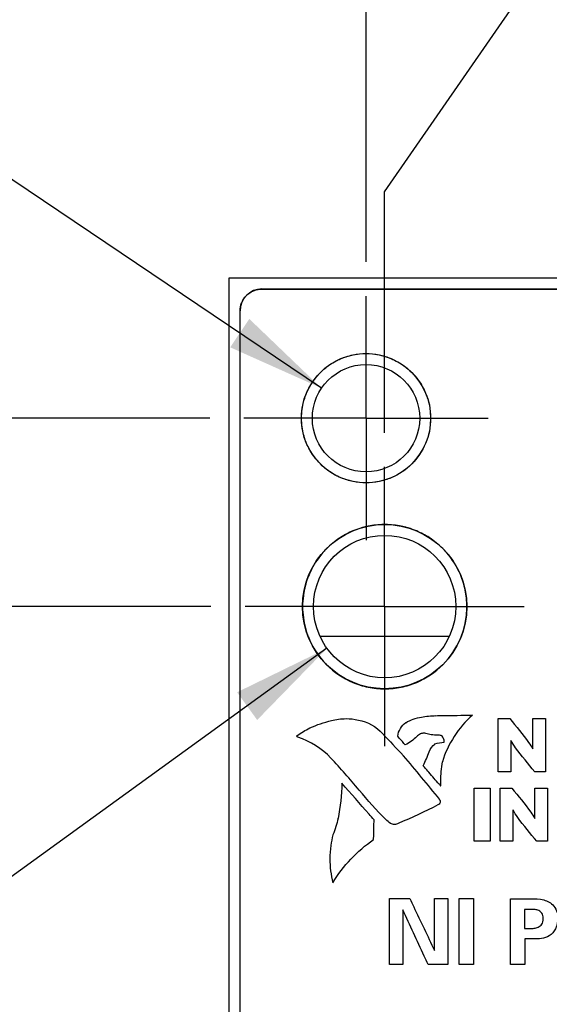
# Model space of a CAD drawing. Header units: inches. Extents: x 0 to 34, y 0 to 22.
# Tile 17 of 41: x 12.7 to 13.7, y 15.7 to 17.5. Entities that reach past the tile are written whole.
import ezdxf

# ---------------------------------------------------------------- set-up
doc = ezdxf.new("R2010")
doc.units = ezdxf.units.IN
doc.header["$LTSCALE"] = 1.87
doc.header["$MEASUREMENT"] = 0
doc.linetypes.add('CENTER', pattern=[0.6, 0.375, -0.075, 0.075, -0.075])
doc.layers.get('0').update_dxf_attribs({"linetype": 'CONTINUOUS'})
for name, color, linetype in [('COSMETIC', 7, 'CONTINUOUS'), ('DATUMCURVES', 7, 'CONTINUOUS'), ('DEFAULT_1', 7, 'CENTER'), ('DIMENSIONS', 7, 'CONTINUOUS')]:
    doc.layers.add(name, color=color, linetype=linetype)
doc.styles.get("Standard").update_dxf_attribs({"font": 'txt', "width": 0.8})
doc.dimstyles.new('DIMSTYLE_1', dxfattribs={"dimtxt": 0.125, "dimasz": 0.18, "dimexe": 0.18, "dimexo": 0.0625, "dimgap": 0.09, "dimtad": 0, "dimtih": 1, "dimtoh": 1, "dimdec": 3, "dimlfac": 0.5, "dimzin": 4, "dimdsep": 46, "dimtxsty": 'STANDARD', "dimblk": '_FILLED', "dimblk1": '_FILLED', "dimblk2": '_FILLED', "dimcen": 0.09, "dimadec": 0, "dimazin": 0, "dimtp": 0.001, "dimtm": 0.001, "dimtfac": 1, "dimtdec": 3, "dimtofl": 0, "dimtmove": 0, "dimatfit": 3, "dimldrblk": '_FILLED', "dimfxl": 1, "dimtolj": 1, "dimtzin": 4, "dimarcsym": 0})
doc.dimstyles.new('DIMSTYLE_3', dxfattribs={"dimtxt": 0.125, "dimasz": 0.18, "dimexe": 0.18, "dimexo": 0.0625, "dimgap": 0.09, "dimtad": 0, "dimtih": 1, "dimtoh": 1, "dimdec": 3, "dimlfac": 0.5, "dimzin": 4, "dimdsep": 46, "dimtxsty": 'STANDARD', "dimblk": '_FILLED', "dimblk1": '_FILLED', "dimblk2": '_FILLED', "dimcen": 0.09, "dimadec": 0, "dimazin": 0, "dimtp": 0.001, "dimtm": 0.001, "dimtfac": 1, "dimtdec": 3, "dimtofl": 0, "dimtmove": 0, "dimatfit": 3, "dimldrblk": '_FILLED', "dimfxl": 1, "dimtolj": 1, "dimtzin": 4, "dimarcsym": 0})

# ---------------------------------------------------------------- blocks, each defined once
blk = doc.blocks.new('*D15')
at = {"layer": 'DIMENSIONS', "color": 2, "linetype": 'CONTINUOUS'}
blk.add_line((13.0357, 16.4324), (12.3817, 16.4324), dxfattribs=at)
at = {"layer": 'DIMENSIONS', "color": 2, "linetype": 'CONTINUOUS', "width": 0.8}
for s, p in [('[', (11.5192, 16.3699)), (']', (12.2192, 16.3699)), ('4.642', (10.8942, 16.3699)), ('117.91', (11.6192, 16.3699))]:
    blk.add_text(s, height=0.125, dxfattribs=at).set_placement(p)
blk = doc.blocks.new('_FILLED')
at = {"color": 0, "linetype": 'BYBLOCK'}
blk.add_solid([(0, 0), (-1, 0.1736), (-1, -0.1736)], dxfattribs=at)
blk = doc.blocks.new('*D16')
at = {"layer": 'DIMENSIONS', "color": 2, "linetype": 'CONTINUOUS'}
blk.add_line((13.0337, 16.7764), (12.3817, 16.7764), dxfattribs=at)
at = {"layer": 'DIMENSIONS', "color": 2, "linetype": 'CONTINUOUS', "width": 0.8}
for s, p in [('[', (11.5192, 16.7139)), (']', (12.2192, 16.7139)), ('4.814', (10.8942, 16.7139)), ('122.28', (11.6192, 16.7139))]:
    blk.add_text(s, height=0.125, dxfattribs=at).set_placement(p)
blk = doc.blocks.new('*D21')
at = {"layer": 'DIMENSIONS', "color": 2, "linetype": 'CONTINUOUS'}
blk.add_line((13.3192, 17.0619), (13.3192, 17.7759), dxfattribs=at)
at = {"layer": 'DIMENSIONS', "color": 2, "linetype": 'CONTINUOUS', "width": 0.8}
for s, p in [(']', (13.3817, 18.8634)), ('4.29', (13.3817, 18.4634)), ('[', (13.3817, 18.3634)), ('.169', (13.3817, 17.8384))]:
    blk.add_text(s, height=0.125, rotation=90, dxfattribs=at).set_placement(p)
blk = doc.blocks.new('*D22')
at = {"layer": 'DIMENSIONS', "color": 2, "linetype": 'CONTINUOUS'}
for p, q in [((13.6107, 17.5624), (13.6107, 17.7759)), ((13.3532, 17.1897), (13.6107, 17.5624)), ((13.3532, 16.7499), (13.3532, 17.1897))]:
    blk.add_line(p, q, dxfattribs=at)
at = {"layer": 'DIMENSIONS', "color": 2, "linetype": 'CONTINUOUS', "width": 0.8}
for s, p in [(']', (13.6732, 18.8634)), ('3.86', (13.6732, 18.4634)), ('[', (13.6732, 18.3634)), ('.152', (13.6732, 17.8384))]:
    blk.add_text(s, height=0.125, rotation=90, dxfattribs=at).set_placement(p)
blk = doc.blocks.new('*D26')
at = {"layer": 'DIMENSIONS', "color": 2, "linetype": 'CONTINUOUS'}
for p, q in [((12.5098, 17.3214), (12.3923, 17.3214)), ((13.2379, 16.8312), (12.5098, 17.3214))]:
    blk.add_line(p, q, dxfattribs=at)
at = {"layer": 'DIMENSIONS', "color": 2, "linetype": 'CONTINUOUS', "xscale": 0.18, "yscale": 0.18, "zscale": 0.18, "rotation": 326.045286}
blk.add_blockref('_FILLED', (13.2379, 16.8312), dxfattribs=at)
at = {"layer": 'DIMENSIONS', "color": 2, "linetype": 'CONTINUOUS'}
for s, width, p in [('2X %%c', 0.933333, (10.7382, 17.2589)), ('.098', 0.8, (11.2048, 17.2589)), ('[', 0.8, (11.7298, 17.2589)), ('2.49', 0.8, (11.8298, 17.2589)), (']', 0.8, (12.2298, 17.2589))]:
    blk.add_text(s, height=0.125, dxfattribs=dict(at, width=width)).set_placement(p)
blk = doc.blocks.new('*D27')
at = {"layer": 'DIMENSIONS', "color": 2, "linetype": 'CONTINUOUS'}
for p, q in [((13.2479, 16.3562), (12.5122, 15.8238)), ((12.5122, 15.8238), (12.3947, 15.8238))]:
    blk.add_line(p, q, dxfattribs=at)
at = {"layer": 'DIMENSIONS', "color": 2, "linetype": 'CONTINUOUS', "xscale": 0.18, "yscale": 0.18, "zscale": 0.18, "rotation": 35.892477}
blk.add_blockref('_FILLED', (13.2479, 16.3562), dxfattribs=at)
at = {"layer": 'DIMENSIONS', "color": 2, "linetype": 'CONTINUOUS'}
for s, width, p in [('[', 0.8, (11.8322, 15.7613)), (']', 0.8, (12.2322, 15.7613)), ('2X %%c', 0.933333, (10.8405, 15.7613)), ('.130', 0.8, (11.3072, 15.7613)), ('3.3', 0.8, (11.9322, 15.7613))]:
    blk.add_text(s, height=0.125, dxfattribs=dict(at, width=width)).set_placement(p)

msp = doc.modelspace()

# ---------------------------------------------------------------- linework, layer by layer
at = {"color": 7, "linetype": 'CONTINUOUS'}
for p, q in [((13.0692, 6.9044), (13.0692, 17.0324)), ((13.0692, 17.0324), (13.8996, 17.0324)), ((13.1292, 17.0124), (13.7972, 17.0124)), ((13.0892, 6.9644), (13.0892, 16.9724))]:
    msp.add_line(p, q, dxfattribs=at)
for centre, radius in [((13.3192, 16.7764), 0.118), ((13.3192, 16.7764), 0.098), ((13.3532, 16.4324), 0.15), ((13.3532, 16.4324), 0.13)]:
    msp.add_circle(centre, radius, dxfattribs=at)
msp.add_arc((13.1292, 16.9724), 0.04, 90, 180, dxfattribs=at)
at = {"layer": 'COSMETIC', "color": 4, "linetype": 'CONTINUOUS'}
msp.add_line((13.2366, 16.3784), (13.4698, 16.3784), dxfattribs=at)
at = {"layer": 'DATUMCURVES', "color": 40, "linetype": 'CONTINUOUS'}
for points in [[(13.1016, 17.0012, -0.0245), (13.1048, 17.0043, -0.0245), (13.1086, 17.0067, -0.0245), (13.1126, 17.0086, -0.0245)], [(13.1126, 17.0086, -0.0245), (13.1135, 17.009, -0.0245), (13.1144, 17.0093, -0.0245), (13.1154, 17.0097, -0.0245)], [(13.1154, 17.0097, -0.0245), (13.1198, 17.0113, -0.0245), (13.1245, 17.0122, -0.0245), (13.1292, 17.0122, -0.0245)], [(13.0927, 16.9885, -0.0245), (13.0946, 16.9927, -0.0245), (13.0972, 16.9967, -0.0245), (13.1004, 17, -0.0245)], [(13.0892, 16.9722, -0.0245), (13.0892, 16.9772, -0.0245), (13.0902, 16.9822, -0.0245), (13.092, 16.9869, -0.0245)], [(13.092, 16.9869, -0.0245), (13.0923, 16.9875, -0.0245), (13.0925, 16.988, -0.0245), (13.0927, 16.9885, -0.0245)], [(13.249, 16.8711, -0.0245), (13.2496, 16.8716, -0.0245), (13.2501, 16.8719, -0.0245), (13.2506, 16.8723, -0.0245)], [(13.223, 16.8445, -0.0245), (13.2236, 16.8453, -0.0245), (13.2242, 16.8461, -0.0245), (13.2248, 16.8469, -0.0245)], [(13.2067, 16.8114, -0.0245), (13.207, 16.8123, -0.0245), (13.2073, 16.8133, -0.0245), (13.2076, 16.8142, -0.0245)], [(13.2014, 16.7764, -0.0245), (13.2014, 16.7769, -0.0245), (13.2014, 16.7775, -0.0245), (13.2014, 16.7781, -0.0245)], [(13.2014, 16.7748, -0.0245), (13.2014, 16.7753, -0.0245), (13.2014, 16.7759, -0.0245), (13.2014, 16.7764, -0.0245)], [(13.2074, 16.7391, -0.0245), (13.2071, 16.7398, -0.0245), (13.2069, 16.7404, -0.0245), (13.2068, 16.741, -0.0245)], [(13.2242, 16.7066, -0.0245), (13.2239, 16.7069, -0.0245), (13.2237, 16.7073, -0.0245), (13.2234, 16.7076, -0.0245)], [(13.3125, 16.5766, -0.0245), (13.3114, 16.5763, -0.0245), (13.3104, 16.576, -0.0245), (13.3094, 16.5757, -0.0245)], [(13.3962, 16.576, -0.0245), (13.3957, 16.5762, -0.0245), (13.3951, 16.5763, -0.0245), (13.3946, 16.5765, -0.0245)], [(13.2738, 16.5594, -0.0245), (13.2727, 16.5588, -0.0245), (13.2717, 16.5581, -0.0245), (13.2706, 16.5574, -0.0245)], [(13.2389, 16.5292, -0.0245), (13.2304, 16.5192, -0.0245), (13.2231, 16.508, -0.0245), (13.2175, 16.4959, -0.0245)], [(13.2412, 16.5319, -0.0245), (13.2404, 16.531, -0.0245), (13.2396, 16.5301, -0.0245), (13.2389, 16.5292, -0.0245)], [(13.2175, 16.4959, -0.0245), (13.2171, 16.4951, -0.0245), (13.2167, 16.4942, -0.0245), (13.2163, 16.4933, -0.0245)], [(13.2047, 16.4523, -0.0245), (13.2038, 16.4457, -0.0245), (13.2033, 16.439, -0.0245), (13.2033, 16.4322, -0.0245)], [(13.2051, 16.4551, -0.0245), (13.2049, 16.4542, -0.0245), (13.2048, 16.4533, -0.0245), (13.2047, 16.4523, -0.0245)], [(13.2033, 16.4322, -0.0245), (13.2033, 16.4255, -0.0245), (13.2038, 16.4188, -0.0245), (13.2047, 16.4122, -0.0245)], [(13.2047, 16.4122, -0.0245), (13.2048, 16.4115, -0.0245), (13.2049, 16.4108, -0.0245), (13.205, 16.41, -0.0245)], [(13.2165, 16.3707, -0.0245), (13.2225, 16.3575, -0.0245), (13.2303, 16.3453, -0.0245), (13.2396, 16.3344, -0.0245)], [(13.5136, 16.2343, -0.0245), (13.4881, 16.2121, -0.0245), (13.4684, 16.1813, -0.0245), (13.4586, 16.1489, -0.0245)], [(13.2166, 16.2108, -0.0245), (13.2292, 16.2167, -0.0245), (13.2426, 16.2212, -0.0245), (13.2562, 16.2242, -0.0245)], [(13.2562, 16.2242, -0.0245), (13.2561, 16.2243, -0.0245), (13.256, 16.2243, -0.0245), (13.2559, 16.2243, -0.0245)], [(13.3052, 16.2253, -0.0245), (13.3052, 16.2253, -0.0245), (13.3052, 16.2253, -0.0245), (13.3052, 16.2253, -0.0245)], [(13.3052, 16.2253, -0.0245), (13.3218, 16.2226, -0.0245), (13.3384, 16.2133, -0.0245), (13.3493, 16.2004, -0.0245)], [(13.3771, 16.1958, -0.0245), (13.3781, 16.2053, -0.0245), (13.3839, 16.2151, -0.0245), (13.3917, 16.2206, -0.0245)], [(13.3917, 16.2206, -0.0245), (13.3918, 16.2205, -0.0245), (13.3918, 16.2204, -0.0245), (13.3919, 16.2203, -0.0245)], [(13.3919, 16.2203, -0.0245), (13.4003, 16.2259, -0.0245), (13.4104, 16.2294, -0.0245), (13.4204, 16.2305, -0.0245)], [(13.4202, 16.2308, -0.0245), (13.429, 16.2322, -0.0245), (13.4379, 16.233, -0.0245), (13.4468, 16.2334, -0.0245)], [(13.4204, 16.2305, -0.0245), (13.4203, 16.2306, -0.0245), (13.4203, 16.2307, -0.0245), (13.4202, 16.2308, -0.0245)], [(13.4468, 16.2334, -0.0245), (13.4468, 16.2333, -0.0245), (13.4469, 16.2333, -0.0245), (13.4469, 16.2332, -0.0245)], [(13.1936, 16.197, -0.0245), (13.2009, 16.202, -0.0245), (13.2085, 16.2067, -0.0245), (13.2164, 16.2108, -0.0245)], [(13.2164, 16.2108, -0.0245), (13.2164, 16.2108, -0.0245), (13.2165, 16.2108, -0.0245), (13.2166, 16.2108, -0.0245)], [(13.3493, 16.2004, -0.0245), (13.3493, 16.2004, -0.0245), (13.3493, 16.2004, -0.0245), (13.3493, 16.2004, -0.0245)], [(13.3493, 16.2004, -0.0245), (13.3621, 16.187, -0.0245), (13.3748, 16.1737, -0.0245), (13.3875, 16.1602, -0.0245)], [(13.4188, 16.1998, -0.0245), (13.4162, 16.1987, -0.0245), (13.4138, 16.1972, -0.0245), (13.4118, 16.1953, -0.0245)], [(13.4187, 16.1998, -0.0245), (13.4187, 16.1998, -0.0245), (13.4187, 16.1998, -0.0245), (13.4188, 16.1998, -0.0245)], [(13.438, 16.1983, -0.0245), (13.4347, 16.1987, -0.0245), (13.4315, 16.1995, -0.0245), (13.4284, 16.2007, -0.0245)], [(13.4284, 16.2007, -0.0245), (13.4284, 16.2007, -0.0245), (13.4284, 16.2007, -0.0245), (13.4284, 16.2007, -0.0245)], [(13.438, 16.1983, -0.0245), (13.438, 16.1983, -0.0245), (13.438, 16.1983, -0.0245), (13.438, 16.1983, -0.0245)], [(13.1937, 16.197, -0.0245), (13.1937, 16.197, -0.0245), (13.1936, 16.197, -0.0245), (13.1936, 16.197, -0.0245)], [(13.2551, 16.1557, -0.0245), (13.2388, 16.1731, -0.0245), (13.2172, 16.1866, -0.0245), (13.1945, 16.1938, -0.0245)], [(13.1945, 16.1938, -0.0245), (13.1945, 16.1938, -0.0245), (13.1945, 16.1938, -0.0245), (13.1945, 16.1938, -0.0245)], [(13.4118, 16.1953, -0.0245), (13.406, 16.1888, -0.0245), (13.3986, 16.1834, -0.0245), (13.3907, 16.1798, -0.0245)], [(13.4118, 16.1953, -0.0245), (13.4118, 16.1953, -0.0245), (13.4118, 16.1953, -0.0245), (13.4118, 16.1953, -0.0245)], [(13.4344, 16.1673, -0.0245), (13.4361, 16.1729, -0.0245), (13.4401, 16.1783, -0.0245), (13.4451, 16.1815, -0.0245)], [(13.4507, 16.1975, -0.0245), (13.4464, 16.1976, -0.0245), (13.4422, 16.1978, -0.0245), (13.438, 16.1983, -0.0245)], [(13.445, 16.1816, -0.0245), (13.4502, 16.1836, -0.0245), (13.4559, 16.1847, -0.0245), (13.4616, 16.1847, -0.0245)], [(13.4451, 16.1815, -0.0245), (13.4451, 16.1815, -0.0245), (13.445, 16.1815, -0.0245), (13.445, 16.1816, -0.0245)], [(13.4507, 16.1977, -0.0245), (13.4507, 16.1976, -0.0245), (13.4507, 16.1976, -0.0245), (13.4507, 16.1975, -0.0245)], [(13.4581, 16.1961, -0.0245), (13.4582, 16.1962, -0.0245), (13.4582, 16.1962, -0.0245), (13.4582, 16.1963, -0.0245)], [(13.4616, 16.1847, -0.0245), (13.4616, 16.1847, -0.0245), (13.4617, 16.1847, -0.0245), (13.4618, 16.1847, -0.0245)], [(13.4618, 16.1847, -0.0245), (13.4618, 16.1847, -0.0245), (13.4618, 16.1847, -0.0245), (13.4618, 16.1846, -0.0245)], [(13.5838, 16.1878, -0.0245), (13.5837, 16.1878, -0.0245), (13.5836, 16.1878, -0.0245), (13.5835, 16.1878, -0.0245)], [(13.3907, 16.1798, -0.0245), (13.3907, 16.1799, -0.0245), (13.3907, 16.1799, -0.0245), (13.3907, 16.18, -0.0245)], [(13.4236, 16.1419, -0.0245), (13.4277, 16.1502, -0.0245), (13.4313, 16.1587, -0.0245), (13.4345, 16.1673, -0.0245)], [(13.4345, 16.1673, -0.0245), (13.4345, 16.1673, -0.0245), (13.4344, 16.1673, -0.0245), (13.4344, 16.1673, -0.0245)], [(13.6236, 16.1724, -0.0245), (13.6237, 16.1724, -0.0245), (13.6238, 16.1724, -0.0245), (13.6238, 16.1724, -0.0245)], [(13.3065, 16.0974, -0.0245), (13.2898, 16.1173, -0.0245), (13.2726, 16.1368, -0.0245), (13.255, 16.1558, -0.0245)], [(13.255, 16.1558, -0.0245), (13.255, 16.1558, -0.0245), (13.2551, 16.1557, -0.0245), (13.2551, 16.1557, -0.0245)], [(13.3875, 16.1602, -0.0245), (13.3874, 16.1602, -0.0245), (13.3874, 16.1602, -0.0245), (13.3873, 16.1602, -0.0245)], [(13.3873, 16.1602, -0.0245), (13.4092, 16.1337, -0.0245), (13.431, 16.1072, -0.0245), (13.4529, 16.0808, -0.0245)], [(13.4586, 16.1489, -0.0245), (13.4586, 16.1489, -0.0245), (13.4586, 16.1489, -0.0245), (13.4585, 16.1488, -0.0245)], [(13.434, 16.1298, -0.0245), (13.434, 16.1299, -0.0245), (13.434, 16.1299, -0.0245), (13.4339, 16.13, -0.0245)], [(13.453, 16.108, -0.0245), (13.4465, 16.1151, -0.0245), (13.4401, 16.1223, -0.0245), (13.434, 16.1298, -0.0245)], [(13.275, 16.1099, -0.0245), (13.2747, 16.0884, -0.0245), (13.2724, 16.0669, -0.0245), (13.2683, 16.0457, -0.0245)], [(13.3066, 16.0974, -0.0245), (13.3065, 16.0974, -0.0245), (13.3065, 16.0974, -0.0245), (13.3065, 16.0974, -0.0245)], [(13.3551, 16.0436, -0.0245), (13.3383, 16.0609, -0.0245), (13.3221, 16.0789, -0.0245), (13.3066, 16.0974, -0.0245)], [(13.4557, 16.1053, -0.0245), (13.4548, 16.1062, -0.0245), (13.4539, 16.1071, -0.0245), (13.453, 16.108, -0.0245)], [(13.4554, 16.1053, -0.0245), (13.4555, 16.1053, -0.0245), (13.4556, 16.1053, -0.0245), (13.4557, 16.1053, -0.0245)], [(13.4542, 16.0734, -0.0245), (13.4531, 16.0722, -0.0245), (13.4519, 16.0713, -0.0245), (13.4505, 16.0705, -0.0245)], [(13.4529, 16.0808, -0.0245), (13.4529, 16.0808, -0.0245), (13.453, 16.0808, -0.0245), (13.453, 16.0808, -0.0245)], [(13.453, 16.0808, -0.0245), (13.4536, 16.0799, -0.0245), (13.4541, 16.0789, -0.0245), (13.4546, 16.0779, -0.0245)], [(13.4542, 16.0734, -0.0245), (13.4542, 16.0734, -0.0245), (13.4542, 16.0734, -0.0245), (13.4542, 16.0734, -0.0245)], [(13.4546, 16.0779, -0.0245), (13.4545, 16.078, -0.0245), (13.4544, 16.078, -0.0245), (13.4543, 16.0781, -0.0245)], [(13.4505, 16.0705, -0.0245), (13.427, 16.0578, -0.0245), (13.4028, 16.0465, -0.0245), (13.378, 16.0365, -0.0245)], [(13.4505, 16.0705, -0.0245), (13.4505, 16.0705, -0.0245), (13.4505, 16.0705, -0.0245), (13.4505, 16.0705, -0.0245)], [(13.5876, 16.0607, -0.0245), (13.5875, 16.0607, -0.0245), (13.5874, 16.0607, -0.0245), (13.5873, 16.0607, -0.0245)], [(13.2682, 16.0458, -0.0245), (13.2657, 16.0356, -0.0245), (13.2625, 16.0255, -0.0245), (13.2588, 16.0157, -0.0245)], [(13.2683, 16.0457, -0.0245), (13.2683, 16.0458, -0.0245), (13.2682, 16.0458, -0.0245), (13.2682, 16.0458, -0.0245)], [(13.3551, 16.0435, -0.0245), (13.3551, 16.0435, -0.0245), (13.3551, 16.0435, -0.0245), (13.3551, 16.0436, -0.0245)], [(13.3641, 16.0364, -0.0245), (13.3609, 16.0385, -0.0245), (13.3579, 16.0409, -0.0245), (13.3551, 16.0435, -0.0245)], [(13.378, 16.0365, -0.0245), (13.378, 16.0365, -0.0245), (13.378, 16.0364, -0.0245), (13.378, 16.0364, -0.0245)], [(13.6274, 16.0453, -0.0245), (13.6275, 16.0453, -0.0245), (13.6275, 16.0453, -0.0245), (13.6276, 16.0453, -0.0245)], [(13.3641, 16.0363, -0.0245), (13.3641, 16.0364, -0.0245), (13.3641, 16.0364, -0.0245), (13.3641, 16.0364, -0.0245)], [(13.378, 16.0364, -0.0245), (13.378, 16.0364, -0.0245), (13.378, 16.0364, -0.0245), (13.3781, 16.0365, -0.0245)], [(13.2584, 15.9281, -0.0245), (13.2773, 15.959, -0.0245), (13.3032, 15.9864, -0.0245), (13.333, 16.0069, -0.0245)], [(13.2588, 16.0157, -0.0245), (13.2588, 16.0157, -0.0245), (13.2588, 16.0157, -0.0245), (13.2588, 16.0156, -0.0245)], [(13.333, 16.0069, -0.0245), (13.333, 16.0069, -0.0245), (13.333, 16.007, -0.0245), (13.333, 16.007, -0.0245)], [(13.2585, 15.9281, -0.0245), (13.2585, 15.9281, -0.0245), (13.2585, 15.9281, -0.0245), (13.2584, 15.9281, -0.0245)], [(13.6085, 15.8447, -0.0245), (13.6119, 15.8447, -0.0245), (13.6154, 15.8447, -0.0245), (13.6188, 15.8447, -0.0245)]]:
    msp.add_open_spline(points, degree=3, dxfattribs=at)
for points, knots in [([(13.1292, 17.0122, -0.0245), (13.164, 17.0122, -0.0245), (13.3866, 17.0122, -0.0245), (13.6093, 17.0122, -0.0245), (13.7972, 17.0122, -0.0245)], [0, 0, 0, 0, 0.15625, 1, 1, 1, 1]), ([(13.1004, 17, -0.0245), (13.1006, 17.0002, -0.0245), (13.101, 17.0006, -0.0245), (13.1014, 17.001, -0.0245), (13.1016, 17.0012, -0.0245)], [0, 0, 0, 0, 0.444588, 1, 1, 1, 1]), ([(13.0892, 6.9644, -0.0245), (13.0892, 7.4857, -0.0245), (13.0892, 10.8216, -0.0245), (13.0892, 14.1575, -0.0245), (13.0892, 16.9722, -0.0245)], [0, 0, 0, 0, 0.15625, 1, 1, 1, 1]), ([(13.2506, 16.8723, -0.0245), (13.2577, 16.8774, -0.0245), (13.2682, 16.8834, -0.0245), (13.2796, 16.8876, -0.0245), (13.2828, 16.8887, -0.0245)], [0, 0, 0, 0, 0.721941, 1, 1, 1, 1]), ([(13.2828, 16.8887, -0.0245), (13.2869, 16.89, -0.0245), (13.2987, 16.8931, -0.0245), (13.3192, 16.8953, -0.0245), (13.3433, 16.8928, -0.0245), (13.3669, 16.8854, -0.0245), (13.3814, 16.8771, -0.0245), (13.3887, 16.8718, -0.0245)], [0, 0, 0, 0, 0.117425, 0.327453, 0.538396, 0.749339, 1, 1, 1, 1]), ([(13.2248, 16.8469, -0.0245), (13.2282, 16.8515, -0.0245), (13.2357, 16.8602, -0.0245), (13.2444, 16.8677, -0.0245), (13.249, 16.8711, -0.0245)], [0, 0, 0, 0, 0.494593, 1, 1, 1, 1]), ([(13.3887, 16.8718, -0.0245), (13.3937, 16.8681, -0.0245), (13.403, 16.8601, -0.0245), (13.4111, 16.8507, -0.0245), (13.4147, 16.8457, -0.0245)], [0, 0, 0, 0, 0.497773, 1, 1, 1, 1]), ([(13.4147, 16.8457, -0.0245), (13.42, 16.8384, -0.0245), (13.4282, 16.8239, -0.0245), (13.4356, 16.8004, -0.0245), (13.4372, 16.7844, -0.0245), (13.4372, 16.7764, -0.0245)], [0, 0, 0, 0, 0.371271, 0.685636, 1, 1, 1, 1]), ([(13.2076, 16.8142, -0.0245), (13.2085, 16.8169, -0.0245), (13.2126, 16.8276, -0.0245), (13.2182, 16.8376, -0.0245), (13.223, 16.8445, -0.0245)], [0, 0, 0, 0, 0.251382, 1, 1, 1, 1]), ([(13.2014, 16.7781, -0.0245), (13.2015, 16.7855, -0.0245), (13.2028, 16.7969, -0.0245), (13.2055, 16.8077, -0.0245), (13.2067, 16.8114, -0.0245)], [0, 0, 0, 0, 0.650628, 1, 1, 1, 1]), ([(13.2068, 16.741, -0.0245), (13.2056, 16.7448, -0.0245), (13.2028, 16.7557, -0.0245), (13.2015, 16.7673, -0.0245), (13.2014, 16.7748, -0.0245)], [0, 0, 0, 0, 0.352362, 1, 1, 1, 1]), ([(13.4372, 16.7764, -0.0245), (13.4372, 16.7683, -0.0245), (13.4356, 16.7522, -0.0245), (13.4263, 16.7227, -0.0245), (13.4047, 16.6908, -0.0245), (13.3729, 16.6692, -0.0245), (13.3433, 16.66, -0.0245), (13.3192, 16.6575, -0.0245), (13.2951, 16.66, -0.0245), (13.2716, 16.6674, -0.0245), (13.257, 16.6757, -0.0245), (13.2497, 16.681, -0.0245)], [0, 0, 0, 0, 0.089445, 0.17889, 0.357781, 0.536671, 0.626116, 0.715561, 0.804618, 0.893675, 1, 1, 1, 1]), ([(13.2234, 16.7076, -0.0245), (13.2184, 16.7147, -0.0245), (13.2125, 16.725, -0.0245), (13.2083, 16.7362, -0.0245), (13.2074, 16.7391, -0.0245)], [0, 0, 0, 0, 0.738496, 1, 1, 1, 1]), ([(13.2497, 16.681, -0.0245), (13.2448, 16.6846, -0.0245), (13.2356, 16.6925, -0.0245), (13.2277, 16.7017, -0.0245), (13.2242, 16.7066, -0.0245)], [0, 0, 0, 0, 0.502798, 1, 1, 1, 1]), ([(13.3514, 16.5822, -0.0245), (13.3418, 16.5821, -0.0245), (13.3285, 16.5806, -0.0245), (13.3159, 16.5776, -0.0245), (13.3125, 16.5766, -0.0245)], [0, 0, 0, 0, 0.717665, 1, 1, 1, 1]), ([(13.3549, 16.5822, -0.0245), (13.3544, 16.5822, -0.0245), (13.3532, 16.5822, -0.0245), (13.352, 16.5822, -0.0245), (13.3514, 16.5822, -0.0245)], [0, 0, 0, 0, 0.445742, 1, 1, 1, 1]), ([(13.3946, 16.5765, -0.0245), (13.391, 16.5775, -0.0245), (13.3781, 16.5807, -0.0245), (13.3646, 16.5821, -0.0245), (13.3549, 16.5822, -0.0245)], [0, 0, 0, 0, 0.286817, 1, 1, 1, 1]), ([(13.4346, 16.5584, -0.0245), (13.4273, 16.563, -0.0245), (13.4149, 16.5696, -0.0245), (13.4015, 16.5744, -0.0245), (13.3962, 16.576, -0.0245)], [0, 0, 0, 0, 0.614602, 1, 1, 1, 1]), ([(13.3094, 16.5757, -0.0245), (13.3045, 16.5742, -0.0245), (13.2921, 16.5697, -0.0245), (13.2805, 16.5636, -0.0245), (13.2738, 16.5594, -0.0245)], [0, 0, 0, 0, 0.388337, 1, 1, 1, 1]), ([(13.4666, 16.5306, -0.0245), (13.4643, 16.5333, -0.0245), (13.4546, 16.5436, -0.0245), (13.4435, 16.5526, -0.0245), (13.4346, 16.5584, -0.0245)], [0, 0, 0, 0, 0.249177, 1, 1, 1, 1]), ([(13.2706, 16.5574, -0.0245), (13.2622, 16.5518, -0.0245), (13.2521, 16.5436, -0.0245), (13.2432, 16.5341, -0.0245), (13.2412, 16.5319, -0.0245)], [0, 0, 0, 0, 0.77292, 1, 1, 1, 1]), ([(13.5033, 16.4322, -0.0245), (13.5033, 16.4425, -0.0245), (13.5012, 16.4629, -0.0245), (13.4905, 16.4971, -0.0245), (13.4769, 16.5188, -0.0245), (13.4666, 16.5306, -0.0245)], [0, 0, 0, 0, 0.275302, 0.550604, 1, 1, 1, 1]), ([(13.2163, 16.4933, -0.0245), (13.2159, 16.4924, -0.0245), (13.2116, 16.4826, -0.0245), (13.2077, 16.47, -0.0245), (13.2054, 16.4576, -0.0245), (13.2051, 16.4551, -0.0245)], [0, 0, 0, 0, 0.072524, 0.816004, 1, 1, 1, 1]), ([(13.2396, 16.3344, -0.0245), (13.2421, 16.3316, -0.0245), (13.2577, 16.3147, -0.0245), (13.2851, 16.2961, -0.0245), (13.3227, 16.2843, -0.0245), (13.3533, 16.2812, -0.0245), (13.3839, 16.2843, -0.0245), (13.4215, 16.2961, -0.0245), (13.462, 16.3236, -0.0245), (13.4894, 16.364, -0.0245), (13.5012, 16.4016, -0.0245), (13.5033, 16.422, -0.0245), (13.5033, 16.4322, -0.0245)], [0, 0, 0, 0, 0.03153, 0.192945, 0.273653, 0.35436, 0.435065, 0.51577, 0.67718, 0.83859, 0.919295, 1, 1, 1, 1]), ([(13.205, 16.41, -0.0245), (13.2054, 16.4073, -0.0245), (13.2076, 16.3947, -0.0245), (13.2117, 16.3817, -0.0245), (13.216, 16.3717, -0.0245), (13.2165, 16.3707, -0.0245)], [0, 0, 0, 0, 0.194676, 0.914006, 1, 1, 1, 1]), ([(13.4469, 16.2332, -0.0245), (13.4504, 16.2333, -0.0245), (13.4726, 16.2336, -0.0245), (13.4949, 16.234, -0.0245), (13.5136, 16.2343, -0.0245)], [0, 0, 0, 0, 0.15625, 1, 1, 1, 1]), ([(13.2559, 16.2243, -0.0245), (13.2646, 16.2266, -0.0245), (13.2812, 16.2288, -0.0245), (13.2978, 16.227, -0.0245), (13.3052, 16.2253, -0.0245)], [0, 0, 0, 0, 0.543037, 1, 1, 1, 1]), ([(13.5606, 16.1309, -0.0245), (13.5606, 16.136, -0.0245), (13.5606, 16.1683, -0.0245), (13.5606, 16.2007, -0.0245), (13.5606, 16.228, -0.0245)], [0, 0, 0, 0, 0.15625, 1, 1, 1, 1]), ([(13.5606, 16.228, -0.0245), (13.5617, 16.228, -0.0245), (13.5687, 16.228, -0.0245), (13.5758, 16.228, -0.0245), (13.5817, 16.228, -0.0245)], [0, 0, 0, 0, 0.15625, 1, 1, 1, 1]), ([(13.5817, 16.228, -0.0245), (13.5935, 16.2136, -0.0245), (13.6084, 16.1958, -0.0245), (13.6214, 16.1765, -0.0245), (13.6236, 16.1724, -0.0245)], [0, 0, 0, 0, 0.798903, 1, 1, 1, 1]), ([(13.6238, 16.1724, -0.0245), (13.6238, 16.1753, -0.0245), (13.6238, 16.1938, -0.0245), (13.6238, 16.2123, -0.0245), (13.6238, 16.228, -0.0245)], [0, 0, 0, 0, 0.15625, 1, 1, 1, 1]), ([(13.6238, 16.228, -0.0245), (13.625, 16.228, -0.0245), (13.6327, 16.228, -0.0245), (13.6404, 16.228, -0.0245), (13.6469, 16.228, -0.0245)], [0, 0, 0, 0, 0.15625, 1, 1, 1, 1]), ([(13.6469, 16.228, -0.0245), (13.6469, 16.2229, -0.0245), (13.6469, 16.1906, -0.0245), (13.6469, 16.1582, -0.0245), (13.6469, 16.1309, -0.0245)], [0, 0, 0, 0, 0.15625, 1, 1, 1, 1]), ([(13.4284, 16.2007, -0.0245), (13.4272, 16.2011, -0.0245), (13.4239, 16.2016, -0.0245), (13.4205, 16.2008, -0.0245), (13.4187, 16.1998, -0.0245)], [0, 0, 0, 0, 0.377805, 1, 1, 1, 1]), ([(13.1945, 16.1938, -0.0245), (13.1937, 16.1939, -0.0245), (13.1924, 16.1953, -0.0245), (13.1932, 16.1967, -0.0245), (13.1937, 16.197, -0.0245)], [0, 0, 0, 0, 0.581257, 1, 1, 1, 1]), ([(13.3907, 16.18, -0.0245), (13.3899, 16.1808, -0.0245), (13.3854, 16.1861, -0.0245), (13.3809, 16.1913, -0.0245), (13.3771, 16.1958, -0.0245)], [0, 0, 0, 0, 0.15625, 1, 1, 1, 1]), ([(13.4582, 16.1963, -0.0245), (13.4561, 16.1972, -0.0245), (13.4535, 16.1977, -0.0245), (13.4509, 16.1977, -0.0245), (13.4507, 16.1977, -0.0245)], [0, 0, 0, 0, 0.907544, 1, 1, 1, 1]), ([(13.4618, 16.1846, -0.0245), (13.4619, 16.185, -0.0245), (13.462, 16.1891, -0.0245), (13.4605, 16.1933, -0.0245), (13.4581, 16.1961, -0.0245)], [0, 0, 0, 0, 0.105586, 1, 1, 1, 1]), ([(13.5835, 16.1878, -0.0245), (13.5835, 16.1848, -0.0245), (13.5835, 16.1659, -0.0245), (13.5835, 16.1469, -0.0245), (13.5835, 16.1309, -0.0245)], [0, 0, 0, 0, 0.15625, 1, 1, 1, 1]), ([(13.6273, 16.1309, -0.0245), (13.6155, 16.1453, -0.0245), (13.5999, 16.1635, -0.0245), (13.5864, 16.1832, -0.0245), (13.5838, 16.1878, -0.0245)], [0, 0, 0, 0, 0.779606, 1, 1, 1, 1]), ([(13.4585, 16.1488, -0.0245), (13.4564, 16.1373, -0.0245), (13.455, 16.1227, -0.0245), (13.4553, 16.1081, -0.0245), (13.4554, 16.1053, -0.0245)], [0, 0, 0, 0, 0.803574, 1, 1, 1, 1]), ([(13.4339, 16.13, -0.0245), (13.4334, 16.1306, -0.0245), (13.43, 16.1346, -0.0245), (13.4265, 16.1386, -0.0245), (13.4236, 16.1419, -0.0245)], [0, 0, 0, 0, 0.15625, 1, 1, 1, 1]), ([(13.5835, 16.1309, -0.0245), (13.5823, 16.1309, -0.0245), (13.5747, 16.1309, -0.0245), (13.567, 16.1309, -0.0245), (13.5606, 16.1309, -0.0245)], [0, 0, 0, 0, 0.15625, 1, 1, 1, 1]), ([(13.6469, 16.1309, -0.0245), (13.6459, 16.1309, -0.0245), (13.6393, 16.1309, -0.0245), (13.6328, 16.1309, -0.0245), (13.6273, 16.1309, -0.0245)], [0, 0, 0, 0, 0.15625, 1, 1, 1, 1]), ([(13.3339, 16.0431, -0.0245), (13.3308, 16.0466, -0.0245), (13.3112, 16.0689, -0.0245), (13.2916, 16.0911, -0.0245), (13.275, 16.1099, -0.0245)], [0, 0, 0, 0, 0.15625, 1, 1, 1, 1]), ([(13.5167, 16.0039, -0.0245), (13.5167, 16.0089, -0.0245), (13.5167, 16.0413, -0.0245), (13.5167, 16.0736, -0.0245), (13.5167, 16.1009, -0.0245)], [0, 0, 0, 0, 0.15625, 1, 1, 1, 1]), ([(13.5167, 16.1009, -0.0245), (13.5183, 16.1009, -0.0245), (13.528, 16.1009, -0.0245), (13.5377, 16.1009, -0.0245), (13.5459, 16.1009, -0.0245)], [0, 0, 0, 0, 0.15625, 1, 1, 1, 1]), ([(13.5459, 16.1009, -0.0245), (13.5459, 16.0959, -0.0245), (13.5459, 16.0635, -0.0245), (13.5459, 16.0312, -0.0245), (13.5459, 16.0039, -0.0245)], [0, 0, 0, 0, 0.15625, 1, 1, 1, 1]), ([(13.5643, 16.0039, -0.0245), (13.5643, 16.0089, -0.0245), (13.5643, 16.0413, -0.0245), (13.5643, 16.0736, -0.0245), (13.5643, 16.1009, -0.0245)], [0, 0, 0, 0, 0.15625, 1, 1, 1, 1]), ([(13.5643, 16.1009, -0.0245), (13.5654, 16.1009, -0.0245), (13.5725, 16.1009, -0.0245), (13.5796, 16.1009, -0.0245), (13.5855, 16.1009, -0.0245)], [0, 0, 0, 0, 0.15625, 1, 1, 1, 1]), ([(13.5855, 16.1009, -0.0245), (13.5972, 16.0865, -0.0245), (13.6121, 16.0687, -0.0245), (13.6252, 16.0495, -0.0245), (13.6274, 16.0453, -0.0245)], [0, 0, 0, 0, 0.798751, 1, 1, 1, 1]), ([(13.6276, 16.0453, -0.0245), (13.6276, 16.0482, -0.0245), (13.6276, 16.0667, -0.0245), (13.6276, 16.0853, -0.0245), (13.6276, 16.1009, -0.0245)], [0, 0, 0, 0, 0.15625, 1, 1, 1, 1]), ([(13.6276, 16.1009, -0.0245), (13.6288, 16.1009, -0.0245), (13.6365, 16.1009, -0.0245), (13.6442, 16.1009, -0.0245), (13.6506, 16.1009, -0.0245)], [0, 0, 0, 0, 0.15625, 1, 1, 1, 1]), ([(13.6506, 16.1009, -0.0245), (13.6506, 16.0959, -0.0245), (13.6506, 16.0635, -0.0245), (13.6506, 16.0312, -0.0245), (13.6506, 16.0039, -0.0245)], [0, 0, 0, 0, 0.15625, 1, 1, 1, 1]), ([(13.4543, 16.0781, -0.0245), (13.4544, 16.0776, -0.0245), (13.4544, 16.076, -0.0245), (13.4543, 16.0744, -0.0245), (13.4542, 16.0734, -0.0245)], [0, 0, 0, 0, 0.337452, 1, 1, 1, 1]), ([(13.5873, 16.0607, -0.0245), (13.5873, 16.0577, -0.0245), (13.5873, 16.0388, -0.0245), (13.5873, 16.0199, -0.0245), (13.5873, 16.0039, -0.0245)], [0, 0, 0, 0, 0.15625, 1, 1, 1, 1]), ([(13.6311, 16.0039, -0.0245), (13.6192, 16.0182, -0.0245), (13.6037, 16.0364, -0.0245), (13.5902, 16.0562, -0.0245), (13.5876, 16.0607, -0.0245)], [0, 0, 0, 0, 0.780069, 1, 1, 1, 1]), ([(13.333, 16.007, -0.0245), (13.3331, 16.0089, -0.0245), (13.3334, 16.0209, -0.0245), (13.3336, 16.033, -0.0245), (13.3339, 16.0431, -0.0245)], [0, 0, 0, 0, 0.15625, 1, 1, 1, 1]), ([(13.3781, 16.0365, -0.0245), (13.3759, 16.0353, -0.0245), (13.3711, 16.0341, -0.0245), (13.3662, 16.0353, -0.0245), (13.3641, 16.0363, -0.0245)], [0, 0, 0, 0, 0.506346, 1, 1, 1, 1]), ([(13.2588, 16.0156, -0.0245), (13.2572, 16.0092, -0.0245), (13.2541, 15.9948, -0.0245), (13.2523, 15.9653, -0.0245), (13.255, 15.9424, -0.0245), (13.2585, 15.9281, -0.0245)], [0, 0, 0, 0, 0.224065, 0.501024, 1, 1, 1, 1]), ([(13.5459, 16.0039, -0.0245), (13.5444, 16.0039, -0.0245), (13.5347, 16.0039, -0.0245), (13.5249, 16.0039, -0.0245), (13.5167, 16.0039, -0.0245)], [0, 0, 0, 0, 0.15625, 1, 1, 1, 1]), ([(13.5873, 16.0039, -0.0245), (13.5861, 16.0039, -0.0245), (13.5785, 16.0039, -0.0245), (13.5708, 16.0039, -0.0245), (13.5643, 16.0039, -0.0245)], [0, 0, 0, 0, 0.15625, 1, 1, 1, 1]), ([(13.6506, 16.0039, -0.0245), (13.6496, 16.0039, -0.0245), (13.6431, 16.0039, -0.0245), (13.6366, 16.0039, -0.0245), (13.6311, 16.0039, -0.0245)], [0, 0, 0, 0, 0.15625, 1, 1, 1, 1]), ([(13.3618, 15.8992, -0.0245), (13.3638, 15.8992, -0.0245), (13.3762, 15.8992, -0.0245), (13.3886, 15.8992, -0.0245), (13.3991, 15.8992, -0.0245)], [0, 0, 0, 0, 0.15625, 1, 1, 1, 1]), ([(13.3618, 15.7787, -0.0245), (13.3618, 15.785, -0.0245), (13.3618, 15.8252, -0.0245), (13.3618, 15.8653, -0.0245), (13.3618, 15.8992, -0.0245)], [0, 0, 0, 0, 0.15625, 1, 1, 1, 1]), ([(13.3991, 15.8992, -0.0245), (13.4015, 15.8942, -0.0245), (13.4165, 15.8627, -0.0245), (13.4316, 15.8311, -0.0245), (13.4443, 15.8044, -0.0245)], [0, 0, 0, 0, 0.15625, 1, 1, 1, 1]), ([(13.4443, 15.8044, -0.0245), (13.4443, 15.8093, -0.0245), (13.4443, 15.8409, -0.0245), (13.4443, 15.8725, -0.0245), (13.4443, 15.8992, -0.0245)], [0, 0, 0, 0, 0.15625, 1, 1, 1, 1]), ([(13.4443, 15.8992, -0.0245), (13.4455, 15.8992, -0.0245), (13.4535, 15.8992, -0.0245), (13.4615, 15.8992, -0.0245), (13.4683, 15.8992, -0.0245)], [0, 0, 0, 0, 0.15625, 1, 1, 1, 1]), ([(13.4683, 15.8992, -0.0245), (13.4683, 15.8929, -0.0245), (13.4683, 15.8528, -0.0245), (13.4683, 15.8126, -0.0245), (13.4683, 15.7787, -0.0245)], [0, 0, 0, 0, 0.15625, 1, 1, 1, 1]), ([(13.4895, 15.8995, -0.0245), (13.4908, 15.8995, -0.0245), (13.4994, 15.8995, -0.0245), (13.508, 15.8995, -0.0245), (13.5153, 15.8995, -0.0245)], [0, 0, 0, 0, 0.15625, 1, 1, 1, 1]), ([(13.4895, 15.7787, -0.0245), (13.4895, 15.785, -0.0245), (13.4895, 15.8253, -0.0245), (13.4895, 15.8656, -0.0245), (13.4895, 15.8995, -0.0245)], [0, 0, 0, 0, 0.15625, 1, 1, 1, 1]), ([(13.5153, 15.8995, -0.0245), (13.5153, 15.8932, -0.0245), (13.5153, 15.853, -0.0245), (13.5153, 15.8127, -0.0245), (13.5153, 15.7787, -0.0245)], [0, 0, 0, 0, 0.15625, 1, 1, 1, 1]), ([(13.583, 15.8989, -0.0245), (13.5849, 15.8989, -0.0245), (13.5973, 15.8989, -0.0245), (13.6097, 15.8989, -0.0245), (13.6201, 15.8989, -0.0245)], [0, 0, 0, 0, 0.15625, 1, 1, 1, 1]), ([(13.583, 15.7787, -0.0245), (13.583, 15.785, -0.0245), (13.583, 15.825, -0.0245), (13.583, 15.8651, -0.0245), (13.583, 15.8989, -0.0245)], [0, 0, 0, 0, 0.15625, 1, 1, 1, 1]), ([(13.6201, 15.8989, -0.0245), (13.628, 15.8989, -0.0245), (13.6397, 15.8987, -0.0245), (13.654, 15.8933, -0.0245), (13.6631, 15.8856, -0.0245), (13.6685, 15.8749, -0.0245), (13.6699, 15.8603, -0.0245), (13.6669, 15.8444, -0.0245), (13.6553, 15.8301, -0.0245), (13.6402, 15.8258, -0.0245), (13.6309, 15.8256, -0.0245), (13.6266, 15.8256, -0.0245)], [0, 0, 0, 0, 0.177132, 0.256294, 0.337926, 0.436844, 0.517089, 0.661572, 0.789972, 0.904941, 1, 1, 1, 1]), ([(13.4328, 15.7787, -0.0245), (13.4304, 15.784, -0.0245), (13.4148, 15.8173, -0.0245), (13.3993, 15.8506, -0.0245), (13.3861, 15.8787, -0.0245)], [0, 0, 0, 0, 0.15625, 1, 1, 1, 1]), ([(13.3861, 15.8787, -0.0245), (13.3861, 15.8735, -0.0245), (13.3861, 15.8402, -0.0245), (13.3861, 15.8069, -0.0245), (13.3861, 15.7787, -0.0245)], [0, 0, 0, 0, 0.15625, 1, 1, 1, 1]), ([(13.6215, 15.8794, -0.0245), (13.6208, 15.8794, -0.0245), (13.6165, 15.8794, -0.0245), (13.6121, 15.8794, -0.0245), (13.6085, 15.8794, -0.0245)], [0, 0, 0, 0, 0.15625, 1, 1, 1, 1]), ([(13.6085, 15.8794, -0.0245), (13.6085, 15.8776, -0.0245), (13.6085, 15.866, -0.0245), (13.6085, 15.8545, -0.0245), (13.6085, 15.8447, -0.0245)], [0, 0, 0, 0, 0.15625, 1, 1, 1, 1]), ([(13.6188, 15.8447, -0.0245), (13.6212, 15.8447, -0.0245), (13.6263, 15.8448, -0.0245), (13.6341, 15.8464, -0.0245), (13.6399, 15.8512, -0.0245), (13.6423, 15.8573, -0.0245), (13.6428, 15.8628, -0.0245), (13.6423, 15.8681, -0.0245), (13.6402, 15.8736, -0.0245), (13.6351, 15.8779, -0.0245), (13.6281, 15.8793, -0.0245), (13.6236, 15.8794, -0.0245), (13.6215, 15.8794, -0.0245)], [0, 0, 0, 0, 0.110868, 0.234136, 0.360845, 0.436099, 0.529307, 0.612371, 0.679438, 0.792318, 0.90189, 1, 1, 1, 1]), ([(13.6266, 15.8256, -0.0245), (13.6257, 15.8256, -0.0245), (13.6199, 15.8256, -0.0245), (13.6141, 15.8256, -0.0245), (13.6091, 15.8256, -0.0245)], [0, 0, 0, 0, 0.15625, 1, 1, 1, 1]), ([(13.6091, 15.8256, -0.0245), (13.6091, 15.8231, -0.0245), (13.6091, 15.8075, -0.0245), (13.6091, 15.7919, -0.0245), (13.6091, 15.7787, -0.0245)], [0, 0, 0, 0, 0.15625, 1, 1, 1, 1]), ([(13.3861, 15.7787, -0.0245), (13.3849, 15.7787, -0.0245), (13.3768, 15.7787, -0.0245), (13.3687, 15.7787, -0.0245), (13.3618, 15.7787, -0.0245)], [0, 0, 0, 0, 0.15625, 1, 1, 1, 1]), ([(13.4683, 15.7787, -0.0245), (13.4664, 15.7787, -0.0245), (13.4546, 15.7787, -0.0245), (13.4428, 15.7787, -0.0245), (13.4328, 15.7787, -0.0245)], [0, 0, 0, 0, 0.15625, 1, 1, 1, 1]), ([(13.5153, 15.7787, -0.0245), (13.514, 15.7787, -0.0245), (13.5054, 15.7787, -0.0245), (13.4967, 15.7787, -0.0245), (13.4895, 15.7787, -0.0245)], [0, 0, 0, 0, 0.15625, 1, 1, 1, 1]), ([(13.6091, 15.7787, -0.0245), (13.6078, 15.7787, -0.0245), (13.5991, 15.7787, -0.0245), (13.5903, 15.7787, -0.0245), (13.583, 15.7787, -0.0245)], [0, 0, 0, 0, 0.15625, 1, 1, 1, 1])]:
    msp.add_open_spline(points, degree=3, knots=knots, dxfattribs=at)
at = {"layer": 'DEFAULT_1', "color": 7, "linetype": 'CENTER'}
for p, q in [((13.3192, 16.7764), (13.3192, 16.9994)), ((13.3192, 16.7764), (13.0962, 16.7764)), ((13.3192, 16.7764), (13.3192, 16.5534)), ((13.3192, 16.7764), (13.5422, 16.7764)), ((13.3532, 16.4324), (13.3532, 16.6874)), ((13.3532, 16.4324), (13.0982, 16.4324)), ((13.3532, 16.4324), (13.3532, 16.1774)), ((13.3532, 16.4324), (13.6082, 16.4324))]:
    msp.add_line(p, q, dxfattribs=at)

# ---------------------------------------------------------------- dimensions: what is measured, and where the dimension line sits
at = {"layer": 'DIMENSIONS', "color": 2, "linetype": 'CONTINUOUS'}
for feature_location, offset, dtype, origin, picture, middle in [((13.3192, 17.0619), (0, 0.714), 1, (13.6572, 16.9994), '*D21', (13.3192, 18.4009)), ((13.3532, 16.7499), (0.2575, 1.026), 0, (13.6572, 16.6874), '*D22', (13.6107, 18.4009)), ((13.0337, 16.7764), (-0.652, 0), 0, (13.0962, 7.1484), '*D16', (11.6067, 16.7764)), ((13.0357, 16.4324), (-0.654, 0), 0, (13.0982, 7.1484), '*D15', (11.6067, 16.4324))]:
    dim = msp.add_ordinate_dim(feature_location=feature_location, offset=offset, dtype=dtype, origin=origin, dimstyle='DIMSTYLE_1', dxfattribs=at)
    dim.commit()
    dim.dimension.update_dxf_attribs({"geometry": picture, "text_midpoint": middle})
for p1, p2, picture, middle in [((13.2379, 16.8312), (13.4005, 16.7217), '*D26', (11.534, 17.3214)), ((13.2479, 16.3562), (13.4585, 16.5086), '*D27', (11.5863, 15.8238))]:
    dim = msp.add_diameter_dim_2p(p1=p1, p2=p2, text='2X <>', dimstyle='DIMSTYLE_3', dxfattribs=at)
    dim.commit()
    dim.dimension.update_dxf_attribs({"geometry": picture, "text_midpoint": middle, "dimtype": 163})

doc.saveas('drawing.dxf')
